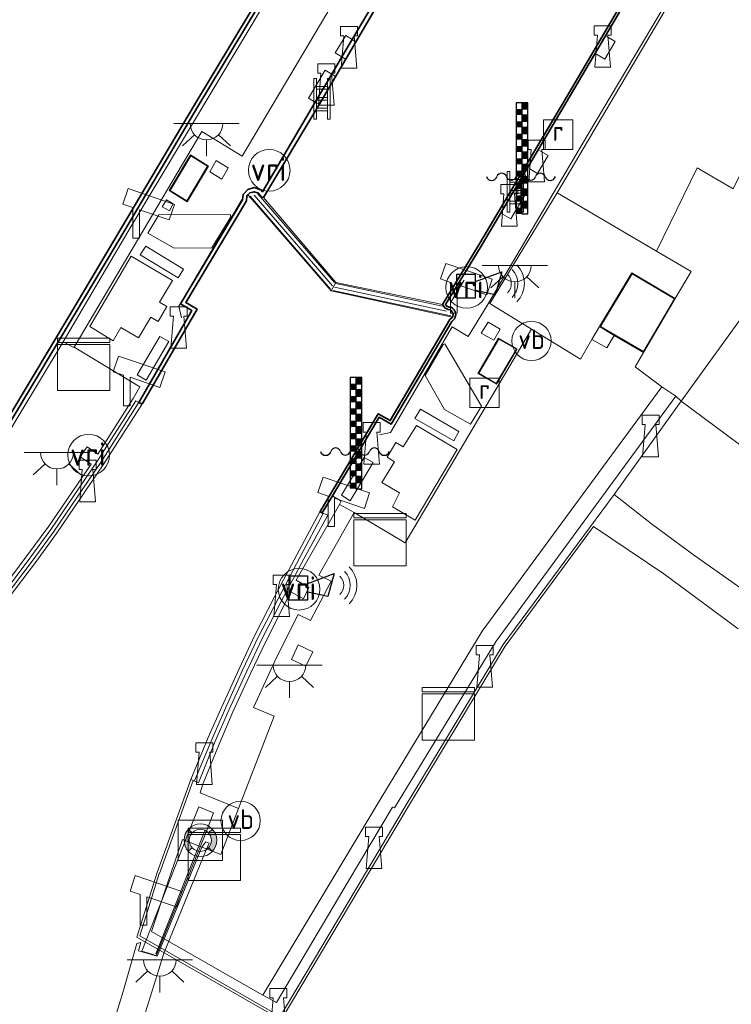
# Model space of a CAD drawing. Header units: metres. Extents: x 185049 to 189876, y 349292 to 352302.
# Tile 144 of 256: x 189255 to 189310, y 350142 to 350217. Entities that reach past the tile are written whole.
import ezdxf
from ezdxf.enums import TextEntityAlignment as Align

# ---------------------------------------------------------------- set-up
doc = ezdxf.new("R2010")
doc.units = ezdxf.units.M
for name, color, linetype, lineweight in [('B-WE-GK-KADEMUUR-GV', 150, 'Continuous', 35), ('B-WE-GR-GRAS-GV', 60, 'Continuous', 13), ('B-WE-GW-TALUD_KRUIN-G', 90, 'Continuous', 18), ('B-WE-IE-MEUBILAIR_WATERWEGMEUBILAIR-S', 150, 'Continuous', 25), ('B-WE-IE-MEUBILAIR_WEGMEUBILAIR-S', 7, 'Continuous', 25), ('B-WE-IE-SIRENE-S', 7, 'Continuous', 25), ('B-WE-IE-TERREINAFSCHEIDING_DOORGANG-G', 210, 'Continuous', 18), ('B-WE-IE-TERREINAFSCHEIDING_KUNSTMATIG_HEKWERK-G', 20, 'IE-TERREINAFSCHEIDING-KUNSTMATIG', 18), ('B-WE-IE-TERREINAFSCHEIDING_KUNSTMATIG_MUUR-G', 90, 'IE-TERREINAFSCHEIDING-KUNSTMATIG-DICHT', 18), ('B-WE-IE-TERREINAFSCHEIDING_KUNSTMATIG_MUUR-GV', 90, 'Continuous', 18), ('B-WE-KG-KADASTRAAL_DAKRAND-G', 170, 'Continuous', 18), ('B-WE-KL-DATA-S', 90, 'Continuous', 25), ('B-WE-KL-ET_LS_OV_LICHTPUNT-S', 190, 'Continuous', 25), ('B-WE-KW-KUNSTWERK_BRUG-GV', 170, 'Continuous', 18), ('B-WE-KW-KUNSTWERK_SLUIS-G', 170, 'Continuous', 18), ('B-WE-KW-KUNSTWERK_SLUIS-GV', 170, 'Continuous', 18), ('B-WE-KW-KUNSTWERK_SLUIS_SCHUTSLUIS-GV', 170, 'Continuous', 18), ('B-WE-KW-KUNSTWERK_STEIGER-GV', 170, 'Continuous', 18), ('B-WE-OB-OEVERVOORZIENING-G', 7, 'Continuous', 18), ('B-WE-OG-BEBOUWING_NUTSGEBOUW-GV', 7, 'Continuous', 18), ('B-WE-OG-WATER_KANAAL-GV', 120, 'Continuous', 18), ('B-WE-OG-WEG_TRAP-S', 7, 'Continuous', 25), ('B-WE-RI-GWA_RIOOLPUT-GV', 30, 'Continuous', 18), ('B-WE-RI-GWA_RIOOLPUT-S', 30, 'Continuous', 25), ('B-WE-VH-VERHARDING_ASFALT-GV', 252, 'Continuous', 18), ('B-WE-VH-VERHARDING_ASFALT_GROEN-GV', 100, 'Continuous', 18), ('B-WE-VH-VERHARDING_BETON-GV', 252, 'Continuous', 18), ('B-WE-VH-VERHARDING_ROOSTER-GV', 252, 'Continuous', 18), ('B-WE-VH-VERHARDING_STRAATBAKSTEEN-GV', 252, 'Continuous', 18), ('B-WE-VH-VERHARDING_TEGEL-GV', 252, 'Continuous', 18), ('B-WE-VW-VRI-S', 160, 'Continuous', 25)]:
    doc.layers.add(name, color=color, linetype=linetype, lineweight=lineweight)
doc.styles.add('NLCS-ISO', font='NLCS-ISO.ttf')
doc.linetypes.add('IE-TERREINAFSCHEIDING-KUNSTMATIG', pattern='A,4,[82,NLCS.SHX,S=0.75,R=90,X=0,Y=0],4,-2', length=10)
doc.linetypes.add('IE-TERREINAFSCHEIDING-KUNSTMATIG-DICHT', pattern='A,8,-1,[82,NLCS.SHX,S=0.75,R=90,X=0,Y=0],-1', length=10)

# ---------------------------------------------------------------- blocks, each defined once
blk = doc.blocks.new('SIE-SIRENE-SO')
for points in [[(-0.763, -0.739), (0.685, -0.739), (0.685, 1.059), (-0.763, 1.059)], [(0.685, 0.508), (2.687, 1.254), (2.2, -0.499), (0.685, -0.167)]]:
    blk.add_lwpolyline(points, close=True)
at = {"color": 0, "linetype": 'ByBlock', "lineweight": 18}
for radius in [2, 1, 1.5]:
    blk.add_arc((2.423, 0.365), radius, 315, 45, dxfattribs=at)
blk = doc.blocks.new('SKL-DATA_KAST-SO')
at = {"color": 0, "linetype": 'ByBlock', "lineweight": 18}
for points in [[(-2, 2), (2, 2), (2, 1.68), (-2, 1.68)], [(-2, 1.52), (2, 1.52), (2, -2), (-2, -2)]]:
    blk.add_lwpolyline(points, close=True, dxfattribs=at)
blk = doc.blocks.new('SIE-WATER_WATERSTANDMETER-SO')
h = blk.add_hatch(color=256)
h.dxf.hatch_style = 1
h.paths.add_polyline_path([(0.455, 5.639), (0, 5.639), (0, 5.167), (0.455, 5.167)])
h = blk.add_hatch(color=256)
h.dxf.hatch_style = 1
h.paths.add_polyline_path([(0, 5.167), (-0.455, 5.167), (-0.455, 4.696), (0, 4.696)])
h = blk.add_hatch(color=256)
h.dxf.hatch_style = 1
h.paths.add_polyline_path([(0.455, 4.696), (0, 4.696), (0, 4.224), (0.455, 4.224)])
h = blk.add_hatch(color=256)
h.dxf.hatch_style = 1
h.paths.add_polyline_path([(0, 4.224), (-0.455, 4.224), (-0.455, 3.752), (0, 3.752)])
h = blk.add_hatch(color=256)
h.dxf.hatch_style = 1
h.paths.add_polyline_path([(0, 3.28), (-0.455, 3.28), (-0.455, 2.808), (0, 2.808)])
h = blk.add_hatch(color=256)
h.dxf.hatch_style = 1
h.paths.add_polyline_path([(0.455, 3.752), (0, 3.752), (0, 3.28), (0.455, 3.28)])
h = blk.add_hatch(color=256)
h.dxf.hatch_style = 1
h.paths.add_polyline_path([(0, 2.336), (-0.455, 2.336), (-0.455, 1.865), (0, 1.865)])
h = blk.add_hatch(color=256)
h.dxf.hatch_style = 1
h.paths.add_polyline_path([(0.455, 2.808), (0, 2.808), (0, 2.336), (0.455, 2.336)])
h = blk.add_hatch(color=256)
h.dxf.hatch_style = 1
h.paths.add_polyline_path([(0.455, 1.865), (0, 1.865), (0, 1.393), (0.455, 1.393)])
h = blk.add_hatch(color=256)
h.dxf.hatch_style = 1
h.paths.add_polyline_path([(0, 1.393), (-0.455, 1.393), (-0.455, 0.921), (0, 0.921)])
h = blk.add_hatch(color=256)
h.dxf.hatch_style = 1
h.paths.add_polyline_path([(0.455, 0.921), (0, 0.921), (0, 0.449), (0.455, 0.449)])
h = blk.add_hatch(color=256)
h.dxf.hatch_style = 1
h.paths.add_polyline_path([(0, 0.449), (-0.455, 0.449), (-0.455, -0.023), (0, -0.023)])
h = blk.add_hatch(color=256)
h.dxf.hatch_style = 1
h.paths.add_polyline_path([(0, -0.495), (-0.455, -0.495), (-0.455, -0.967), (0, -0.967)])
h = blk.add_hatch(color=256)
h.dxf.hatch_style = 1
h.paths.add_polyline_path([(0.455, -0.023), (0, -0.023), (0, -0.495), (0.455, -0.495)])
h = blk.add_hatch(color=256)
h.dxf.hatch_style = 1
h.paths.add_polyline_path([(0, -1.438), (-0.455, -1.438), (-0.455, -1.91), (0, -1.91)])
h = blk.add_hatch(color=256)
h.dxf.hatch_style = 1
h.paths.add_polyline_path([(0.455, -0.967), (0, -0.967), (0, -1.438), (0.455, -1.438)])
h = blk.add_hatch(color=256)
h.dxf.hatch_style = 1
h.paths.add_polyline_path([(0.455, -1.91), (0, -1.91), (0, -2.382), (0.455, -2.382)])
h = blk.add_hatch(color=256)
h.dxf.hatch_style = 1
h.paths.add_polyline_path([(0, -2.382), (-0.455, -2.382), (-0.455, -2.854), (0, -2.854)])
blk.add_lwpolyline([(0.455, -2.793), (0.455, 5.639), (-0.455, 5.639), (-0.455, -2.793)])
for points in [[(0.455, 5.639), (0, 5.639), (0, 5.167), (0.455, 5.167)], [(0.455, 5.167), (0, 5.167), (0, 4.696), (0.455, 4.696)], [(0.455, 4.696), (0, 4.696), (0, 4.224), (0.455, 4.224)], [(0.455, 4.224), (0, 4.224), (0, 3.752), (0.455, 3.752)], [(0.455, 3.752), (0, 3.752), (0, 3.28), (0.455, 3.28)], [(0.455, 3.28), (0, 3.28), (0, 2.808), (0.455, 2.808)], [(0.455, 2.808), (0, 2.808), (0, 2.336), (0.455, 2.336)], [(0.455, 2.336), (0, 2.336), (0, 1.865), (0.455, 1.865)], [(0.455, 1.865), (0, 1.865), (0, 1.393), (0.455, 1.393)], [(0.455, 1.393), (0, 1.393), (0, 0.921), (0.455, 0.921)], [(0.455, 0.921), (0, 0.921), (0, 0.449), (0.455, 0.449)], [(0.455, 0.449), (0, 0.449), (0, -0.023), (0.455, -0.023)], [(0.455, -0.023), (0, -0.023), (0, -0.495), (0.455, -0.495)], [(0.455, -0.495), (0, -0.495), (0, -0.967), (0.455, -0.967)], [(0.455, -0.967), (0, -0.967), (0, -1.438), (0.455, -1.438)], [(0.455, -1.438), (0, -1.438), (0, -1.91), (0.455, -1.91)], [(0.455, -1.91), (0, -1.91), (0, -2.382), (0.455, -2.382)], [(0.455, -2.382), (0, -2.382), (0, -2.854), (0.455, -2.854)]]:
    blk.add_lwpolyline(points, close=True)
for centre, radius, start, end in [((-1.554, -0.12), 0.381, 16.89466, 163.10534), ((-0.077, -0.12), 0.381, 16.89466, 163.10534), ((1.4, -0.12), 0.381, 16.89466, 163.10534), ((-2.314, 0.111), 0.413, 196.89466, 343.10534), ((-0.816, 0.105), 0.391, 196.89466, 343.10534), ((0.662, 0.105), 0.391, 196.89466, 343.10534), ((2.16, 0.111), 0.413, 196.89466, 343.10534)]:
    blk.add_arc(centre, radius, start, end)
blk = doc.blocks.new('SIE-WATER_BOLDER-SO')
at = {"color": 0, "linetype": 'ByBlock', "lineweight": 18}
blk.add_lwpolyline([(0.402, 0.867), (0.602, -1.587), (-0.602, -1.587), (-0.402, 0.867), (-0.65, 0.867), (-0.65, 1.587), (0.65, 1.587), (0.65, 0.867)], close=True, dxfattribs=at)
blk = doc.blocks.new('SIE-WEG_CAMERA-SO')
at = {"color": 0, "linetype": 'ByBlock', "lineweight": 18}
blk.add_lwpolyline([(-1.224, 0.415), (-1.224, -1.924), (-0.724, -1.924), (-0.724, 0.245), (1.552, -0.526), (1.953, 0.658), (-1.599, 1.861), (-2, 0.677)], close=True, dxfattribs=at)
blk = doc.blocks.new('SRI-PUT_INSPECTIEPUT_RIOOLPUT-SO')
at = {"color": 0, "linetype": 'ByBlock', "lineweight": 18}
blk.add_lwpolyline([(-1.125, -1.125), (1.125, -1.125), (1.125, 1.125), (-1.125, 1.125)], close=True, dxfattribs=at)
at = {"color": 0, "linetype": 'ByBlock', "lineweight": 18, "style": 'NLCS-ISO'}
blk.add_text('r', height=1.5, dxfattribs=at).set_placement((0, 0.283), align=Align.MIDDLE_CENTER)
blk = doc.blocks.new('SOG-WEG_TRAP-SO')
at = {"color": 0, "linetype": 'ByBlock', "lineweight": 18}
for points in [[(-0.425, -1.55), (-0.425, 1.55), (-0.625, 1.55), (-0.625, -1.55)], [(0.425, 1.55), (0.625, 1.55), (0.625, -1.55), (0.425, -1.55)]]:
    blk.add_lwpolyline(points, close=True, dxfattribs=at)
for points in [[(0.425, 0.925), (-0.425, 0.925)], [(0.425, 0.725), (-0.425, 0.725)], [(0.425, 0.1), (-0.425, 0.1)], [(0.425, -0.1), (-0.425, -0.1)], [(0.425, -0.725), (-0.425, -0.725)], [(0.425, -0.925), (-0.425, -0.925)]]:
    blk.add_lwpolyline(points, dxfattribs=at)
blk = doc.blocks.new('SKL-ET_OV_LICHTPUNT-SO')
at = {"color": 0, "linetype": 'ByBlock', "lineweight": 18}
for points in [[(-1.25, 0), (-2.5, 0)], [(1.25, 0), (2.5, 0)], [(-0.915, -0.851), (-1.831, -1.703)], [(0, -1.25), (0, -2.5)], [(0.915, -0.851), (1.831, -1.703)]]:
    blk.add_lwpolyline(points, dxfattribs=at)
blk.add_lwpolyline([(0, 0), (1.25, 0, -1), (-1.25, 0)], format="xyb", close=True, dxfattribs=at)
blk = doc.blocks.new('SKL-VRI_PAAL-SO')
at = {"lineweight": 18}
blk.add_circle((0, 0), 1.593, dxfattribs=at)
at = {"lineweight": 18, "style": 'NLCS-ISO'}
blk.add_text('vri', height=1.8, dxfattribs=at).set_placement((-0.057, 0.076), align=Align.MIDDLE_CENTER)
blk = doc.blocks.new('SIE-WEG_PAAL_VERKEERSBORD-SO')
at = {"color": 0, "linetype": 'ByBlock', "lineweight": 18}
blk.add_circle((0, 0), 1.5, dxfattribs=at)
at = {"color": 0, "linetype": 'ByBlock', "lineweight": 18, "style": 'NLCS-ISO'}
blk.add_text('vb', height=1.5, dxfattribs=at).set_placement((0, 0.132), align=Align.MIDDLE_CENTER)
blk = doc.blocks.new('SOG-WATER_REDDINGSMIDDEL-SO')
at = {"linetype": 'ByBlock', "lineweight": 18}
h = blk.add_hatch(color=0, dxfattribs=at)
h.dxf.hatch_style = 1
h.paths.add_polyline_path([(1.25, 0, 0.187058), (0.923, 0.843), (0.628, 0.573, -0.187058), (0.85, 0, -0.187058), (0.628, -0.573), (0.923, -0.843, 0.187058)])
h.paths.add_polyline_path([(-0.628, 0.573), (-0.923, 0.843, 0.187058), (-1.25, 0, 0.187058), (-0.923, -0.843), (-0.628, -0.573, -0.187058), (-0.85, 0, -0.187058)])
at = {"color": 0, "linetype": 'ByBlock', "lineweight": 18}
blk.add_lwpolyline([(1.699, 1.55), (-1.699, 1.55), (-1.699, -1.55), (1.699, -1.55)], close=True, dxfattribs=at)
for points in [[(-0.628, 0.573), (-0.923, 0.843)], [(0.923, 0.843), (0.628, 0.573)], [(-0.628, -0.573), (-0.923, -0.843)], [(0.923, -0.843), (0.628, -0.573)]]:
    blk.add_lwpolyline(points, dxfattribs=at)
for radius in [1.25, 0.85]:
    blk.add_circle((0, 0), radius, dxfattribs=at)

msp = doc.modelspace()

# ---------------------------------------------------------------- linework, layer by layer
at = {"layer": 'B-WE-GK-KADEMUUR-GV'}
for points in [[(189248.2508, 350176.1997, 32.345), (189259.4779, 350194.8832, 32.345), (189268.8322, 350210.6835, 32.345), (189276.121, 350222.7955, 32.345), (189284.3584, 350236.605, 32.345), (189289.7418, 350248.8069, 32.345), (189295.1412, 350261.3373, 32.345)], [(189295.4198, 350261.2262, 34.05), (189290.017, 350248.6881, 34.02), (189284.6231, 350236.4621, 34), (189276.3833, 350222.6498, 34), (189269.0916, 350210.5332, 33.94), (189263.5852, 350201.2332, 33.94), (189259.7307, 350194.7193, 33.99), (189248.5092, 350176.0459, 34.05)], [(189306.038, 350225.782, 34.141), (189297.587, 350211.421, 34.174), (189290.676, 350199.736, 34.161), (189288.034, 350195.421, 34.145), (189288.106, 350195.31, 34.168), (189288.287, 350195.225, 34.16), (189288.471, 350195.202, 34.157), (189288.594, 350195.117, 34.151), (189288.679, 350194.999, 34.154), (189288.755, 350194.86, 34.153), (189288.809, 350194.655, 34.165), (189288.777, 350194.464, 34.151), (189288.729, 350194.337, 34.151), (189288.617, 350194.23, 34.153), (189288.503, 350194.124, 34.107), (189283.876, 350186.281, 34.198), (189282.96, 350186.8, 34.146), (189279.3857, 350180.8008, 34.1287), (189278.6095, 350179.4969, 34.3245), (189278.4376, 350179.5676, 34.39), (189278.4235, 350179.5733, 32.44), (189278.4419, 350179.6076, 32.44), (189282.8883, 350187.0705, 32.44), (189283.8036, 350186.5519, 32.44), (189288.3675, 350194.2705, 32.44), (189288.558, 350194.4502, 32.44), (189288.583, 350194.5164, 34.146), (189288.6046, 350194.6456, 34.146), (189288.5678, 350194.7855, 34.146), (189288.5095, 350194.8922, 34.146), (189288.4519, 350194.9721, 34.146), (189288.3976, 350195.0096, 34.146), (189288.2307, 350195.0305, 34.146), (189288.0644, 350195.1086, 34.146), (189287.9693, 350195.1532, 34.146), (189287.8694, 350195.3072, 34.146), (189287.7976, 350195.4179, 20.752), (189290.5046, 350199.8391, 20.752), (189297.4147, 350211.5226, 20.752), (189305.8659, 350225.8839, 20.752)], [(189284.1696, 350220.6315, 20.752), (189278.3382, 350210.6491, 20.752), (189274.1218, 350203.5873, 20.752), (189274.012, 350203.612, 34.115), (189273.741, 350203.913, 34.106), (189273.4, 350204.032, 34.116), (189273.068, 350203.943, 34.119), (189272.9307, 350203.7966, 32.44), (189272.842, 350203.702, 32.44), (189272.809, 350203.328, 32.44), (189268.185, 350195.5667, 32.345), (189269.0388, 350195.0576, 32.345), (189264.8687, 350187.8437, 32.345), (189264.742, 350187.845, 34.13), (189264.5789, 350187.9416, 34.1177), (189268.6311, 350194.9519, 34.13), (189267.7737, 350195.4629, 34.111), (189272.5162, 350203.4227, 34.12), (189272.5523, 350203.8316, 34.12), (189272.9077, 350204.2106, 34.12), (189273.4116, 350204.3457, 34.12), (189273.9125, 350204.1709, 34.11), (189274.0407, 350204.0285, 34.11), (189278.077, 350210.8764, 34.1365), (189279.3355, 350213.0115, 34.1448), (189280.113, 350214.3306, 34.1499), (189280.8997, 350215.6653, 34.1551), (189283.9292, 350220.805, 34.175)]]:
    msp.add_polyline3d(points, dxfattribs=at)
at = {"layer": 'B-WE-GR-GRAS-GV'}
for points in [[(189295.453, 350245.5, 34.09), (189284.127, 350226.391, 34.082), (189272.492, 350206.743, 34.084), (189269.413, 350208.634, 34.029), (189259.6377, 350192.1568, 34.013), (189259.617, 350192.122, 34.013), (189258.81, 350192.57, 33.964), (189263.741, 350200.98, 33.917), (189274.72, 350219.331, 33.928), (189284.897, 350236.292, 33.961), (189289.804, 350247.513, 33.976), (189298.497, 350268.279, 34.038), (189299.897, 350270.663, 34.05), (189300.792, 350270.122, 34.043), (189298.459, 350266.135, 34.023), (189305.291, 350262.057, 34.047)], [(189294.5991, 350193.5448, 34.1474), (189298.349, 350191.254, 34.155), (189299.216, 350192.745, 34.188), (189300.347, 350192.106, 34.165), (189300.9224, 350193.0625, 34.1), (189303.1663, 350191.7539, 34.15), (189302.515, 350190.648, 34.181), (189304.563, 350189.135, 34.089), (189290.836, 350170.464, 34.072), (189283.077, 350157.67, 34.126), (189274.059, 350142.663, 34.148), (189266.894, 350146.754, 34.128), (189265.546, 350147.523, 34.128), (189266.765, 350151.127, 34.154), (189267.925, 350154.555, 34.145), (189270.863, 350153.401, 34.11), (189272.202, 350156.914, 34.107), (189274.928, 350163.98, 34.142), (189273.36, 350164.628, 34.167), (189275.129, 350168.492, 34.158), (189276.756, 350171.74, 34.157), (189277.704, 350171.278, 34.17), (189279.299, 350174.278, 34.183), (189278.342, 350174.749, 34.18), (189281.042, 350179.535, 34.147), (189284.938, 350177.212, 34.062)], [(189276.246, 350168.291, 34.222), (189277.352, 350167.788, 34.235), (189277.878, 350168.881, 34.241), (189276.756, 350169.408, 34.218)]]:
    msp.add_polyline3d(points, close=True, dxfattribs=at)
for points in [[(189338.277, 350261.349, 34.077), (189327.413, 350239.468, 34.07), (189317.637, 350219.687, 34.066), (189310.015, 350204.264, 34.116), (189307.256, 350205.86, 34.119), (189304.1444, 350199.4925, 34.1221), (189296.564, 350203.937, 34.094), (189308.871, 350224.776, 34.127), (189315.939, 350236.738, 34.122), (189326.664, 350254.776, 34.075), (189329.849, 350252.974, 34.05), (189339.398, 350269.312, 34.056)], [(189351.62, 350139.587, 34.058), (189351.484, 350142.181, 34.025), (189350.582, 350143.84, 34.064), (189349.728, 350145.409, 34.1), (189344.462, 350150.628, 34.13), (189340.289, 350154.135, 34.126), (189337.923, 350156.217, 34.062), (189336.932, 350158.155, 34.041), (189339.78, 350162.297, 34.205), (189329.513, 350169.844, 34.109), (189326.598, 350165.813, 34.122), (189322.553, 350165.877, 33.831), (189318.388, 350168.187, 33.898), (189311.208, 350173.314, 33.974), (189306.968, 350176.298, 33.987), (189303.781, 350178.661, 33.881), (189300.924, 350180.905, 33.839), (189306.046, 350188.037, 34.063), (189323.757, 350174.871, 34.171), (189341.098, 350161.968, 34.24), (189356.363, 350150.666, 34.197)], [(189310.389, 350170.649, 32.401), (189304.704, 350174.841, 32.401), (189299.3365, 350178.4691, 32.44), (189292.5954, 350169.3207, 32.44), (189285.1855, 350157.083, 32.44), (189275.4691, 350140.7645, 32.44), (189264.439, 350147.0966, 32.44), (189265.9875, 350152.0232, 32.44), (189268.5666, 350159.1246, 32.44), (189268.5708, 350159.1348, 32.44), (189268.5851, 350159.1283, 34.148), (189268.753, 350159.052, 34.8157), (189266.177, 350151.959, 34.33), (189266.148, 350151.941, 34.148), (189264.678, 350147.19, 34.174), (189275.398, 350141.036, 34.154), (189285.014, 350157.186, 34.153), (189292.429, 350169.432, 34.133), (189300.924, 350180.905, 33.839), (189303.781, 350178.661, 33.881), (189306.968, 350176.298, 33.987), (189311.208, 350173.314, 33.974)]]:
    msp.add_polyline3d(points, dxfattribs=at)
at = {"layer": 'B-WE-GW-TALUD_KRUIN-G'}
msp.add_polyline3d([(189326.598, 350165.813, 34.122), (189322.553, 350165.877, 33.831), (189318.388, 350168.187, 33.898), (189311.208, 350173.314, 33.974), (189306.968, 350176.298, 33.987), (189303.781, 350178.661, 33.881), (189300.924, 350180.905, 33.839)], dxfattribs=at)
at = {"layer": 'B-WE-IE-TERREINAFSCHEIDING_DOORGANG-G'}
msp.add_polyline3d([(189291.22, 350195.338, 34.116), (189289.747, 350192.963, 34.107)], dxfattribs=at)
at = {"layer": 'B-WE-IE-TERREINAFSCHEIDING_KUNSTMATIG_HEKWERK-G'}
for points in [[(189356.604, 350305.467, 34.084), (189351.145, 350296.273, 34.041), (189343.756, 350283.763, 34.041), (189338.408, 350274.886, 34.004), (189336.656, 350272.14, 34.034), (189326.508, 350254.919, 34.066), (189315.796, 350236.868, 34.043), (189309.785, 350226.683, 34.034), (189298.858, 350208.304, 33.989), (189291.22, 350195.338, 34.116)], [(189281.154, 350215.505, 34.2), (189280.8997, 350215.6653, 34.1551), (189280.407, 350215.976, 34.21), (189279.598, 350214.647, 34.197), (189280.113, 350214.3306, 34.1499), (189280.3842, 350214.164, 34.1911)], [(189299.559, 350214.532, 34.161), (189300.208, 350214.149, 34.164), (189301.001, 350215.5, 34.159), (189300.352, 350215.883, 34.156)], [(189279.5953, 350212.8602, 34.1986), (189279.3355, 350213.0115, 34.1448), (189278.818, 350213.313, 34.189), (189277.549, 350211.184, 34.189), (189278.077, 350210.8764, 34.1365), (189278.361, 350210.711, 34.199)], [(189294.411, 350205.807, 34.157), (189295.06, 350205.424, 34.16), (189295.865, 350206.811, 34.164), (189295.216, 350207.194, 34.161)], [(189292.2587, 350202.3988, 34.16), (189293.0127, 350201.9722, 34.133), (189294.281, 350204.127, 34.129), (189293.5237, 350204.5303, 34.1504)], [(189279.2329, 350196.5948, 34.128), (189273.0943, 350203.6948, 34.117)], [(189273.6958, 350203.8621, 34.1006), (189279.55, 350197.106, 34.131)], [(189267.854, 350194.401, 34.127), (189267.6568, 350195.282, 34.115), (189272.479, 350203.455, 34.119)], [(189279.654, 350197.027, 34.119), (189287.8078, 350195.286, 34.13)], [(189289.457, 350197.283, 34.091), (189288.441, 350195.607, 34.135)], [(189279.4164, 350196.4777, 34.11), (189288.4212, 350194.5469, 34.11)], [(189289.747, 350192.963, 34.107), (189288.529, 350193.711, 34.107), (189283.817, 350185.637, 34.118), (189282.97, 350185.474, 34.118)], [(189269.6411, 350155.2005, 34.523), (189265.8962, 350145.8091, 36.163)]]:
    msp.add_polyline3d(points, dxfattribs=at)
at = {"layer": 'B-WE-IE-TERREINAFSCHEIDING_KUNSTMATIG_MUUR-G'}
for points in [[(189264.5581, 350187.9086, 34.1218), (189262.5516, 350184.7297, 36.129), (189261.6477, 350183.3191, 36.123), (189258.0834, 350178.0737, 36.142), (189256.5165, 350175.9213, 36.148), (189254.3093, 350172.996, 36.152), (189251.3974, 350169.4149, 36.14), (189250.2414, 350168.0579, 35.735), (189246.3572, 350163.8689, 34.3454)], [(189268.8474, 350159.0174, 36.151), (189270.1819, 350162.2326, 36.147), (189271.2094, 350164.5772, 36.155), (189272.5224, 350167.4787, 36.181), (189273.7119, 350170.008, 36.173), (189275.2357, 350172.9431, 36.166), (189276.912, 350176.1331, 36.172), (189278.6865, 350179.4417, 34.325)]]:
    msp.add_polyline3d(points, dxfattribs=at)
at = {"layer": 'B-WE-IE-TERREINAFSCHEIDING_KUNSTMATIG_MUUR-GV'}
for points in [[(189250.3939, 350167.8639, 32.345), (189246.5627, 350163.6374, 32.345), (189246.557, 350163.643, 34.339), (189246.342, 350163.8525, 34.34), (189246.204, 350163.987, 34.343), (189250.089, 350168.252, 34.15), (189251.171, 350169.563, 34.15), (189254.086, 350173.145, 34.14), (189256.267, 350176.036, 34.14), (189257.858, 350178.22, 34.15), (189261.421, 350183.463, 34.12), (189262.325, 350184.875, 34.12), (189264.372, 350188.064, 34.14), (189264.5789, 350187.9416, 34.1177), (189264.742, 350187.845, 34.13), (189264.8687, 350187.8437, 32.345), (189261.8744, 350183.1752, 32.345), (189258.3088, 350177.9274, 32.345), (189256.7661, 350175.8066, 32.345), (189254.5325, 350172.8469, 32.345), (189251.6238, 350169.2667, 32.345), (189250.8218, 350168.2924, 32.345)], [(189270.379, 350161.932, 34.158), (189269.149, 350158.872, 34.148), (189268.753, 350159.052, 34.8157), (189268.5851, 350159.1283, 34.148), (189268.5708, 350159.1348, 32.44), (189269.8999, 350162.3322, 32.44), (189270.9243, 350164.6903, 32.44), (189272.2474, 350167.5928, 32.44), (189273.4456, 350170.1544, 32.44), (189274.9848, 350173.1258, 32.44), (189276.6635, 350176.2971, 32.44), (189278.4235, 350179.5733, 32.44), (189278.4376, 350179.5676, 34.39), (189278.6095, 350179.4969, 34.3245), (189279.028, 350179.325, 34.165), (189277.194, 350175.995, 34.164), (189275.468, 350172.73, 34.125), (189273.984, 350169.853, 34.141), (189272.838, 350167.417, 34.161), (189271.467, 350164.415, 34.154)]]:
    msp.add_polyline3d(points, close=True, dxfattribs=at)
at = {"layer": 'B-WE-KG-KADASTRAAL_DAKRAND-G'}
for points in [[(189268.2644, 350203.3466, 36.469), (189266.9861, 350204.1377, 36.469), (189268.5588, 350206.7815, 36.469), (189269.8383, 350205.9822, 36.469)], [(189303.1482, 350191.8223, 37.418), (189299.8761, 350193.7484, 37.418), (189302.2816, 350197.7589, 37.418), (189305.5216, 350195.8503, 37.418)], [(189291.906, 350189.3902, 36.532), (189290.5754, 350190.1612, 36.532), (189292.0934, 350192.7731, 36.532), (189293.4422, 350192.0076, 36.532)]]:
    msp.add_polyline3d(points, close=True, dxfattribs=at)
at = {"layer": 'B-WE-KW-KUNSTWERK_BRUG-GV'}
msp.add_polyline3d([(189269.727, 350155.11, 34.553), (189265.924, 350145.687, 35.913), (189264.806, 350146.018, 35.877), (189268.583, 350155.593, 34.571), (189269.168, 350157.051, 34.18), (189270.307, 350156.576, 34.17)], close=True, dxfattribs=at)
at = {"layer": 'B-WE-KW-KUNSTWERK_SLUIS-G'}
for points in [[(189273.395, 350203.7785, 34.1088), (189279.3914, 350196.8504, 34.1295)], [(189279.5352, 350196.7523, 34.1145), (189288.1145, 350194.9165, 34.12)]]:
    msp.add_polyline3d(points, dxfattribs=at)
at = {"layer": 'B-WE-KW-KUNSTWERK_SLUIS-GV'}
for points in [[(189279.634, 350197.094, 20.752), (189279.2767, 350196.456, 32.44), (189273.417, 350203.234, 32.44), (189272.9307, 350203.7966, 32.44), (189273.068, 350203.943, 34.119), (189273.4, 350204.032, 34.116), (189273.741, 350203.913, 34.106), (189274.012, 350203.612, 34.115), (189274.1218, 350203.5873, 20.752)], [(189288.583, 350194.5164, 34.146), (189288.558, 350194.4502, 32.44), (189287.9562, 350194.5704, 32.44), (189279.2767, 350196.456, 32.44), (189279.634, 350197.094, 20.752), (189287.7976, 350195.4179, 20.752), (189287.8694, 350195.3072, 34.146), (189287.9693, 350195.1532, 34.146), (189288.0644, 350195.1086, 34.146), (189288.2307, 350195.0305, 34.146), (189288.3976, 350195.0096, 34.146), (189288.4519, 350194.9721, 34.146), (189288.5095, 350194.8922, 34.146), (189288.5678, 350194.7855, 34.146), (189288.6046, 350194.6456, 34.146)]]:
    msp.add_polyline3d(points, close=True, dxfattribs=at)
at = {"layer": 'B-WE-KW-KUNSTWERK_SLUIS_SCHUTSLUIS-GV'}
msp.add_polyline3d([(189290.5046, 350199.8391, 20.752), (189287.7976, 350195.4179, 20.752), (189279.634, 350197.094, 20.752), (189274.1218, 350203.5873, 20.752), (189278.3382, 350210.6491, 20.752), (189284.1696, 350220.6315, 20.752), (189293.0666, 350235.6377, 20.752), (189302.865, 350252.3065, 20.752), (189309.9427, 350264.2183, 20.752), (189310.5204, 350265.1609, 20.752), (189315.9575, 350274.2263, 20.752), (189321, 350282.707, 20.752), (189340.27, 350314.945, 20.752), (189353.909, 350307.059, 20.752), (189348.233, 350297.479, 20.752), (189334.0568, 350273.5637, 20.752), (189324.0428, 350256.6057, 20.752), (189313.3349, 350238.4319, 20.752), (189305.8659, 350225.8839, 20.752), (189297.4147, 350211.5226, 20.752)], close=True, dxfattribs=at)
at = {"layer": 'B-WE-KW-KUNSTWERK_STEIGER-GV'}
msp.add_polyline3d([(189262.2024, 350139.0435, 35.1098), (189263.1851, 350142.2738, 35.098), (189263.3266, 350142.6902, 35.7202), (189264.4437, 350146.6086, 35.815), (189264.7438, 350146.6791, 35.815), (189264.5525, 350146.0464, 35.822), (189265.9913, 350145.6288, 35.7097), (189269.4071, 350153.9702, 34.5231), (189269.7141, 350154.3632, 34.535), (189269.9601, 350154.2664, 34.535), (189269.7394, 350153.7528, 34.5429), (189266.4783, 350145.7859, 35.8901), (189266.1209, 350144.6035, 35.5543), (189264.9717, 350140.9365, 35.3646)], dxfattribs=at)
at = {"layer": 'B-WE-OB-OEVERVOORZIENING-G'}
for points in [[(189353.909, 350307.059, 20.752), (189348.233, 350297.479, 20.752), (189334.0568, 350273.5637, 20.752), (189324.0428, 350256.6057, 20.752), (189313.3349, 350238.4319, 20.752), (189305.8659, 350225.8839, 20.752), (189297.4147, 350211.5226, 20.752), (189290.5046, 350199.8391, 20.752), (189287.7976, 350195.4179, 20.752), (189279.634, 350197.094, 20.752), (189274.1218, 350203.5873, 20.752), (189278.3382, 350210.6491, 20.752), (189284.1696, 350220.6315, 20.752), (189293.0666, 350235.6377, 20.752), (189302.865, 350252.3065, 20.752), (189309.9427, 350264.2183, 20.752), (189310.5204, 350265.1609, 20.752), (189315.9575, 350274.2263, 20.752), (189321, 350282.707, 20.752), (189340.27, 350314.945, 20.752)], [(189295.1412, 350261.3373, 32.345), (189289.7418, 350248.8069, 32.345), (189284.3584, 350236.605, 32.345), (189276.121, 350222.7955, 32.345), (189268.8322, 350210.6835, 32.345), (189259.4779, 350194.8832, 32.345), (189248.2508, 350176.1997, 32.345)], [(189254.5325, 350172.8469, 32.345), (189256.7661, 350175.8066, 32.345), (189258.3088, 350177.9274, 32.345), (189261.8744, 350183.1752, 32.345), (189264.8687, 350187.8437, 32.345), (189269.0388, 350195.0576, 32.345), (189268.185, 350195.5667, 32.345), (189272.809, 350203.328, 32.44), (189272.842, 350203.702, 32.44), (189272.9307, 350203.7966, 32.44), (189273.417, 350203.234, 32.44), (189279.2767, 350196.456, 32.44), (189287.9562, 350194.5704, 32.44), (189288.558, 350194.4502, 32.44), (189288.3675, 350194.2705, 32.44), (189283.8036, 350186.5519, 32.44), (189282.8883, 350187.0705, 32.44), (189278.4419, 350179.6076, 32.44), (189278.4235, 350179.5733, 32.44), (189276.6635, 350176.2971, 32.44), (189274.9848, 350173.1258, 32.44), (189273.4456, 350170.1544, 32.44), (189272.2474, 350167.5928, 32.44), (189270.9243, 350164.6903, 32.44), (189269.8999, 350162.3322, 32.44), (189268.5708, 350159.1348, 32.44), (189268.5666, 350159.1246, 32.44), (189265.9875, 350152.0232, 32.44), (189264.439, 350147.0966, 32.44), (189275.4691, 350140.7645, 32.44), (189285.1855, 350157.083, 32.44), (189292.5954, 350169.3207, 32.44), (189299.3365, 350178.4691, 32.44), (189304.704, 350174.841, 32.401), (189310.389, 350170.649, 32.401)]]:
    msp.add_polyline3d(points, dxfattribs=at)
at = {"layer": 'B-WE-OG-BEBOUWING_NUTSGEBOUW-GV'}
for points in [[(189269.917, 350205.992, 34.09), (189268.29, 350203.272, 34.05), (189266.918, 350204.121, 34.02), (189268.542, 350206.851, 34.04)], [(189305.5901, 350195.868, 34.05), (189303.1663, 350191.7539, 34.15), (189300.9224, 350193.0625, 34.1), (189299.8075, 350193.7312, 34.02), (189302.2643, 350197.8272, 34.025)], [(189293.511, 350192.026, 34.072), (189291.924, 350189.322, 34.086), (189290.507, 350190.143, 34.107), (189292.075, 350192.841, 34.12)]]:
    msp.add_polyline3d(points, close=True, dxfattribs=at)
at = {"layer": 'B-WE-OG-WATER_KANAAL-GV'}
for points in [[(189295.1412, 350261.3373, 32.345), (189289.7418, 350248.8069, 32.345), (189284.3584, 350236.605, 32.345), (189276.121, 350222.7955, 32.345), (189268.8322, 350210.6835, 32.345), (189259.4779, 350194.8832, 32.345), (189248.2508, 350176.1997, 32.345)], [(189254.5325, 350172.8469, 32.345), (189256.7661, 350175.8066, 32.345), (189258.3088, 350177.9274, 32.345), (189261.8744, 350183.1752, 32.345), (189264.8687, 350187.8437, 32.345), (189269.0388, 350195.0576, 32.345), (189268.185, 350195.5667, 32.345), (189272.809, 350203.328, 32.44), (189272.842, 350203.702, 32.44), (189272.9307, 350203.7966, 32.44), (189273.417, 350203.234, 32.44), (189279.2767, 350196.456, 32.44), (189287.9562, 350194.5704, 32.44), (189288.558, 350194.4502, 32.44), (189288.3675, 350194.2705, 32.44), (189283.8036, 350186.5519, 32.44), (189282.8883, 350187.0705, 32.44), (189278.4419, 350179.6076, 32.44), (189278.4235, 350179.5733, 32.44), (189276.6635, 350176.2971, 32.44), (189274.9848, 350173.1258, 32.44), (189273.4456, 350170.1544, 32.44), (189272.2474, 350167.5928, 32.44), (189270.9243, 350164.6903, 32.44), (189269.8999, 350162.3322, 32.44), (189268.5708, 350159.1348, 32.44), (189268.5666, 350159.1246, 32.44), (189265.9875, 350152.0232, 32.44), (189264.439, 350147.0966, 32.44), (189275.4691, 350140.7645, 32.44), (189285.1855, 350157.083, 32.44), (189292.5954, 350169.3207, 32.44), (189299.3365, 350178.4691, 32.44), (189304.704, 350174.841, 32.401), (189310.389, 350170.649, 32.401)]]:
    msp.add_polyline3d(points, dxfattribs=at)
at = {"layer": 'B-WE-RI-GWA_RIOOLPUT-GV'}
for points in [[(189271.415, 350205.856, 34.061), (189270.92, 350204.999, 34.061), (189270.02, 350205.556, 34.076), (189270.511, 350206.416, 34.049)], [(189267.203, 350203.115, 34.031), (189266.931, 350202.576, 34.016), (189266.385, 350202.88, 34.015), (189266.698, 350203.409, 34.034)], [(189270.175, 350199.754, 34.092), (189267.29, 350199.722, 34.052), (189265.267, 350200.874, 34.011), (189266.112, 350202.28, 34.006), (189271.571, 350202.288, 34.107), (189271.617, 350202.107, 34.093)], [(189266.718, 350195.265, 34.109), (189266.071, 350194.115, 34.098), (189265.498, 350194.444, 34.09), (189264.568, 350192.86, 34.084), (189263.223, 350193.651, 34.062), (189262.635, 350192.655, 34.079), (189260.851, 350193.726, 34.047), (189264.01, 350199.117, 34.034), (189267.165, 350197.259, 34.094), (189266.172, 350195.604, 34.096)], [(189292.203, 350193.545, 34.126), (189291.719, 350192.697, 34.124), (189290.76, 350193.232, 34.13), (189291.288, 350194.076, 34.14)], [(189300.9224, 350193.0625, 34.1), (189300.347, 350192.106, 34.165), (189299.216, 350192.745, 34.188), (189299.8075, 350193.7312, 34.02)], [(189290.78, 350187.655, 34.056), (189289.937, 350186.278, 34.076), (189287.941, 350187.408, 34.091), (189286.476, 350190.005, 34.124), (189287.86, 350192.367, 34.152), (189287.987, 350192.413, 34.149)], [(189285.803, 350186.184, 34.112), (189288.909, 350184.339, 34.067), (189285.707, 350178.946, 34.073), (189283.971, 350179.955, 34.106), (189284.519, 350181.034, 34.118), (189283.172, 350181.819, 34.12), (189284.117, 350183.409, 34.135), (189283.562, 350183.765, 34.136), (189284.225, 350184.888, 34.137), (189284.802, 350184.538, 34.139)]]:
    msp.add_polyline3d(points, close=True, dxfattribs=at)
at = {"layer": 'B-WE-VH-VERHARDING_ASFALT-GV'}
msp.add_polyline3d([(189341.1, 350260.129, 34.167), (189330.133, 350238.02, 34.151), (189320.427, 350218.227, 34.15), (189317.606, 350212.471, 34.174), (189316.176, 350209.292, 34.174), (189315.206, 350206.272, 34.159), (189314.431, 350202.678, 34.147), (189313.959, 350201.226, 34.133), (189311.57, 350196.497, 34.113), (189311.398, 350195.915, 34.107), (189311.37, 350195.397, 34.094), (189306.046, 350188.037, 34.063), (189305.623, 350188.423, 34.04), (189304.563, 350189.135, 34.089), (189302.515, 350190.648, 34.181), (189303.1663, 350191.7539, 34.15), (189305.5901, 350195.868, 34.05), (189306.806, 350197.932, 34.132), (189304.1444, 350199.4925, 34.1221), (189307.256, 350205.86, 34.119), (189310.015, 350204.264, 34.116), (189317.637, 350219.687, 34.066), (189327.413, 350239.468, 34.07), (189338.277, 350261.349, 34.077)], dxfattribs=at)
at = {"layer": 'B-WE-VH-VERHARDING_ASFALT_GROEN-GV'}
msp.add_polyline3d([(189358.2682, 350153.2775, 34.0778), (189356.363, 350150.666, 34.197), (189341.098, 350161.968, 34.24), (189323.757, 350174.871, 34.171), (189306.046, 350188.037, 34.063), (189311.37, 350195.397, 34.094), (189312.833, 350186.959, 34.111), (189325.232, 350177.763, 34.174), (189343.064, 350164.507, 34.248)], close=True, dxfattribs=at)
at = {"layer": 'B-WE-VH-VERHARDING_BETON-GV'}
for points in [[(189298.497, 350268.279, 34.038), (189289.804, 350247.513, 33.976), (189284.897, 350236.292, 33.961), (189274.72, 350219.331, 33.928), (189263.741, 350200.98, 33.917), (189258.81, 350192.57, 33.964), (189248.773, 350175.934, 34.033)], [(189253.739, 350173.162, 34.144), (189257.708, 350178.488, 34.151), (189260.934, 350183.229, 34.123), (189260.117, 350183.773, 34.124), (189260.636, 350184.544, 34.127), (189261.467, 350183.987, 34.123), (189264.146, 350188.233, 34.133), (189264.667, 350189.132, 34.174), (189259.6377, 350192.1568, 34.013), (189269.413, 350208.634, 34.029), (189272.492, 350206.743, 34.084), (189284.127, 350226.391, 34.082), (189295.453, 350245.5, 34.09), (189305.291, 350262.057, 34.047)], [(189248.5092, 350176.0459, 34.05), (189259.7307, 350194.7193, 33.99), (189263.5852, 350201.2332, 33.94), (189269.0916, 350210.5332, 33.94), (189276.3833, 350222.6498, 34), (189284.6231, 350236.4621, 34), (189290.017, 350248.6881, 34.02), (189295.4198, 350261.2262, 34.05)], [(189308.871, 350224.776, 34.127), (189296.564, 350203.937, 34.094), (189291.423, 350195.485, 34.141), (189294.5991, 350193.5448, 34.1474), (189284.938, 350177.212, 34.062), (189281.042, 350179.535, 34.147), (189279.913, 350180.136, 34.151), (189280.051, 350180.401, 34.179), (189279.3857, 350180.8008, 34.1287), (189282.96, 350186.8, 34.146), (189283.876, 350186.281, 34.198), (189288.503, 350194.124, 34.107), (189288.617, 350194.23, 34.153), (189288.729, 350194.337, 34.151), (189288.777, 350194.464, 34.151), (189288.809, 350194.655, 34.165), (189288.755, 350194.86, 34.153), (189288.679, 350194.999, 34.154), (189288.594, 350195.117, 34.151), (189288.471, 350195.202, 34.157), (189288.287, 350195.225, 34.16), (189288.106, 350195.31, 34.168), (189288.034, 350195.421, 34.145), (189290.676, 350199.736, 34.161), (189297.587, 350211.421, 34.174), (189306.038, 350225.782, 34.141)], [(189283.9292, 350220.805, 34.175), (189280.8997, 350215.6653, 34.1551), (189280.407, 350215.976, 34.21), (189279.598, 350214.647, 34.197), (189280.113, 350214.3306, 34.1499), (189279.3355, 350213.0115, 34.1448), (189278.818, 350213.313, 34.189), (189277.549, 350211.184, 34.189), (189278.077, 350210.8764, 34.1365), (189274.0407, 350204.0285, 34.11), (189273.9125, 350204.1709, 34.11), (189273.4116, 350204.3457, 34.12), (189272.9077, 350204.2106, 34.12), (189272.5523, 350203.8316, 34.12), (189272.5162, 350203.4227, 34.12), (189267.7737, 350195.4629, 34.111), (189268.6311, 350194.9519, 34.13), (189264.5789, 350187.9416, 34.1177), (189264.372, 350188.064, 34.14), (189262.325, 350184.875, 34.12), (189261.421, 350183.463, 34.12), (189257.858, 350178.22, 34.15), (189256.267, 350176.036, 34.14), (189254.086, 350173.145, 34.14)]]:
    msp.add_polyline3d(points, dxfattribs=at)
for points in [[(189280.8997, 350215.6653, 34.1551), (189280.113, 350214.3306, 34.1499), (189279.598, 350214.647, 34.197), (189280.407, 350215.976, 34.21)], [(189279.3355, 350213.0115, 34.1448), (189278.077, 350210.8764, 34.1365), (189277.549, 350211.184, 34.189), (189278.818, 350213.313, 34.189)], [(189269.917, 350205.992, 34.09), (189268.542, 350206.851, 34.04), (189266.918, 350204.121, 34.02), (189268.29, 350203.272, 34.05)], [(189270.02, 350205.556, 34.076), (189270.92, 350204.999, 34.061), (189271.415, 350205.856, 34.061), (189270.511, 350206.416, 34.049)], [(189267.203, 350203.115, 34.031), (189266.698, 350203.409, 34.034), (189266.385, 350202.88, 34.015), (189266.931, 350202.576, 34.016)], [(189265.267, 350200.874, 34.011), (189267.29, 350199.722, 34.052), (189270.175, 350199.754, 34.092), (189271.617, 350202.107, 34.093), (189271.571, 350202.288, 34.107), (189266.112, 350202.28, 34.006)], [(189260.851, 350193.726, 34.047), (189262.635, 350192.655, 34.079), (189263.223, 350193.651, 34.062), (189264.568, 350192.86, 34.084), (189265.498, 350194.444, 34.09), (189266.071, 350194.115, 34.098), (189266.718, 350195.265, 34.109), (189266.172, 350195.604, 34.096), (189267.165, 350197.259, 34.094), (189264.01, 350199.117, 34.034)], [(189290.76, 350193.232, 34.13), (189291.719, 350192.697, 34.124), (189292.203, 350193.545, 34.126), (189291.288, 350194.076, 34.14)], [(189290.78, 350187.655, 34.056), (189287.987, 350192.413, 34.149), (189287.86, 350192.367, 34.152), (189286.476, 350190.005, 34.124), (189287.941, 350187.408, 34.091), (189289.937, 350186.278, 34.076)], [(189292.075, 350192.841, 34.12), (189290.507, 350190.143, 34.107), (189291.924, 350189.322, 34.086), (189293.511, 350192.026, 34.072)], [(189285.014, 350157.186, 34.153), (189275.398, 350141.036, 34.154), (189264.678, 350147.19, 34.174), (189266.148, 350151.941, 34.148), (189266.177, 350151.959, 34.33), (189268.753, 350159.052, 34.8157), (189269.149, 350158.872, 34.148), (189270.379, 350161.932, 34.158), (189271.467, 350164.415, 34.154), (189272.838, 350167.417, 34.161), (189273.984, 350169.853, 34.141), (189275.468, 350172.73, 34.125), (189277.194, 350175.995, 34.164), (189279.028, 350179.325, 34.165), (189278.6095, 350179.4969, 34.3245), (189279.3857, 350180.8008, 34.1287), (189280.051, 350180.401, 34.179), (189279.913, 350180.136, 34.151), (189278.357, 350177.397, 34.15), (189276.62, 350174.36, 34.152), (189277.57, 350173.804, 34.173), (189277.184, 350172.941, 34.168), (189276.194, 350173.479, 34.156), (189274.306, 350169.665, 34.153), (189273.147, 350167.289, 34.149), (189271.772, 350164.291, 34.157), (189270.733, 350161.84, 34.151), (189269.471, 350158.763, 34.143), (189269.271, 350158.105, 34.134), (189272.202, 350156.914, 34.107), (189270.863, 350153.401, 34.11), (189267.925, 350154.555, 34.145), (189266.765, 350151.127, 34.154), (189265.546, 350147.523, 34.128), (189266.894, 350146.754, 34.128), (189274.059, 350142.663, 34.148), (189275.112, 350142.095, 34.141), (189280.597, 350151.327, 34.162), (189283.983, 350157.024, 34.119), (189284.137, 350156.957, 34.13), (189291.891, 350169.702, 34.074), (189305.623, 350188.423, 34.04), (189306.046, 350188.037, 34.063), (189300.924, 350180.905, 33.839), (189292.429, 350169.432, 34.133)], [(189285.803, 350186.184, 34.112), (189284.802, 350184.538, 34.139), (189284.225, 350184.888, 34.137), (189283.562, 350183.765, 34.136), (189284.117, 350183.409, 34.135), (189283.172, 350181.819, 34.12), (189284.519, 350181.034, 34.118), (189283.971, 350179.955, 34.106), (189285.707, 350178.946, 34.073), (189288.909, 350184.339, 34.067)], [(189277.878, 350168.881, 34.241), (189277.352, 350167.788, 34.235), (189276.246, 350168.291, 34.222), (189276.756, 350169.408, 34.218)]]:
    msp.add_polyline3d(points, close=True, dxfattribs=at)
at = {"layer": 'B-WE-VH-VERHARDING_ROOSTER-GV'}
for points in [[(189268.011, 350198.119, 34.083), (189267.599, 350197.453, 34.089), (189264.685, 350199.207, 34.041), (189265.127, 350199.885, 34.032)], [(189266.873, 350192.586, 34.129), (189265.141, 350189.649, 34.146), (189264.454, 350190.052, 34.125), (189266.201, 350192.973, 34.113)], [(189289.048, 350185.709, 34.049), (189288.655, 350185.011, 34.033), (189285.689, 350186.705, 34.091), (189286.126, 350187.413, 34.093)], [(189282.489, 350183.36, 34.132), (189280.75, 350180.409, 34.13), (189280.068, 350180.847, 34.148), (189281.802, 350183.742, 34.134)]]:
    msp.add_polyline3d(points, close=True, dxfattribs=at)
at = {"layer": 'B-WE-VH-VERHARDING_STRAATBAKSTEEN-GV'}
msp.add_polyline3d([(189306.806, 350197.932, 34.132), (189305.5901, 350195.868, 34.05), (189302.2643, 350197.8272, 34.025), (189299.8075, 350193.7312, 34.02), (189299.216, 350192.745, 34.188), (189298.349, 350191.254, 34.155), (189294.5991, 350193.5448, 34.1474), (189291.423, 350195.485, 34.141), (189296.564, 350203.937, 34.094), (189304.1444, 350199.4925, 34.1221)], close=True, dxfattribs=at)
at = {"layer": 'B-WE-VH-VERHARDING_TEGEL-GV'}
for points in [[(189258.81, 350192.57, 33.964), (189259.617, 350192.122, 34.013), (189259.6377, 350192.1568, 34.013), (189264.667, 350189.132, 34.174), (189264.146, 350188.233, 34.133), (189261.467, 350183.987, 34.123), (189260.636, 350184.544, 34.127), (189260.117, 350183.773, 34.124), (189260.934, 350183.229, 34.123), (189257.708, 350178.488, 34.151), (189253.739, 350173.162, 34.144), (189250.018, 350168.614, 34.15), (189244.467, 350162.518, 34.154), (189241.915, 350164.042, 34.139), (189248.74, 350175.456, 34.128), (189248.773, 350175.934, 34.033)], [(189291.891, 350169.702, 34.074), (189284.137, 350156.957, 34.13), (189283.983, 350157.024, 34.119), (189280.597, 350151.327, 34.162), (189275.112, 350142.095, 34.141), (189274.059, 350142.663, 34.148), (189283.077, 350157.67, 34.126), (189290.836, 350170.464, 34.072), (189304.563, 350189.135, 34.089), (189305.623, 350188.423, 34.04)], [(189279.299, 350174.278, 34.183), (189277.704, 350171.278, 34.17), (189276.756, 350171.74, 34.157), (189275.129, 350168.492, 34.158), (189273.36, 350164.628, 34.167), (189274.928, 350163.98, 34.142), (189272.202, 350156.914, 34.107), (189269.271, 350158.105, 34.134), (189269.471, 350158.763, 34.143), (189270.733, 350161.84, 34.151), (189271.772, 350164.291, 34.157), (189273.147, 350167.289, 34.149), (189274.306, 350169.665, 34.153), (189276.194, 350173.479, 34.156), (189277.184, 350172.941, 34.168), (189277.57, 350173.804, 34.173), (189276.62, 350174.36, 34.152), (189278.357, 350177.397, 34.15), (189279.913, 350180.136, 34.151), (189281.042, 350179.535, 34.147), (189278.342, 350174.749, 34.18)]]:
    msp.add_polyline3d(points, close=True, dxfattribs=at)

# ---------------------------------------------------------------- block references
at = {"layer": 'B-WE-IE-MEUBILAIR_WATERWEGMEUBILAIR-S'}
for name, p in [('SIE-WATER_BOLDER-SO', (189280.651, 350215.064, 34.103)), ('SIE-WATER_BOLDER-SO', (189300.034, 350215.132, 34.233)), ('SIE-WATER_BOLDER-SO', (189278.91, 350212.222, 34.099)), ('SIE-WATER_WATERSTANDMETER-SO', (189293.871, 350205.197, 34.153)), ('SIE-WATER_BOLDER-SO', (189294.984, 350206.385, 34.205)), ('SIE-WATER_BOLDER-SO', (189292.895, 350203, 34.209)), ('SIE-WATER_BOLDER-SO', (189267.635, 350193.665, 34.128)), ('SIE-WATER_WATERSTANDMETER-SO', (189281.185, 350184.1975, 34.136)), ('SIE-WATER_BOLDER-SO', (189282.386, 350184.805, 34.139)), ('SIE-WATER_BOLDER-SO', (189303.694, 350185.374, 34.069)), ('SIE-WATER_BOLDER-SO', (189260.672, 350181.939, 34.16)), ('SIE-WATER_BOLDER-SO', (189275.506, 350173.165, 34.147)), ('SIE-WATER_BOLDER-SO', (189291.015, 350167.778, 34.071)), ('SIE-WATER_BOLDER-SO', (189269.602, 350160.348, 34.167)), ('SOG-WATER_REDDINGSMIDDEL-SO', (189269.292, 350154.486, 34.649)), ('SIE-WATER_BOLDER-SO', (189282.556, 350153.914, 34.144)), ('SIE-WATER_BOLDER-SO', (189275.253, 350141.585, 34.149))]:
    msp.add_blockref(name, p, dxfattribs=at)
at = {"layer": 'B-WE-IE-MEUBILAIR_WEGMEUBILAIR-S'}
for name, p in [('SIE-WEG_CAMERA-SO', (189265.366, 350202.4095, 33.9995)), ('SIE-WEG_CAMERA-SO', (189289.638, 350196.6925, 34.198)), ('SIE-WEG_PAAL_VERKEERSBORD-SO', (189294.6015, 350192.6335, 34.104)), ('SIE-WEG_CAMERA-SO', (189264.639, 350189.61, 34.204)), ('SIE-WEG_CAMERA-SO', (189280.273, 350180.371, 34.144)), ('SIE-WEG_PAAL_VERKEERSBORD-SO', (189272.368, 350155.971, 34.089)), ('SIE-WEG_CAMERA-SO', (189265.915, 350149.924, 34.161))]:
    msp.add_blockref(name, p, dxfattribs=at)
at = {"layer": 'B-WE-IE-SIRENE-S'}
for p in [(189289.6322, 350196.6599, 34.198), (189276.8251, 350173.6042, 34.203)]:
    msp.add_blockref('SIE-SIRENE-SO', p, dxfattribs=at)
at = {"layer": 'B-WE-KL-DATA-S'}
for p in [(189260.367, 350190.842, 34.099), (189283.027, 350177.448, 34.045), (189288.2418, 350164.1475, 34.0547), (189270.362, 350153.408, 34.107)]:
    msp.add_blockref('SKL-DATA_KAST-SO', p, dxfattribs=at)
at = {"layer": 'B-WE-KL-ET_LS_OV_LICHTPUNT-S'}
for p in [(189269.7575, 350209.241, 34.0045), (189293.3295, 350198.394, 34.15), (189258.3345, 350184.1035, 34.155), (189276.1005, 350167.8645, 34.158), (189266.1945, 350145.352, 35.4212)]:
    msp.add_blockref('SKL-ET_OV_LICHTPUNT-SO', p, dxfattribs=at)
at = {"layer": 'B-WE-OG-WEG_TRAP-S'}
for p in [(189278.593, 350211.135, 34.075), (189293.356, 350204.03, 34.204)]:
    msp.add_blockref('SOG-WEG_TRAP-SO', p, dxfattribs=at)
at = {"layer": 'B-WE-RI-GWA_RIOOLPUT-S'}
for p in [(189296.6353, 350208.3949, 34.1365), (189291.0077, 350188.6681, 34.0525)]:
    msp.add_blockref('SRI-PUT_INSPECTIEPUT_RIOOLPUT-SO', p, dxfattribs=at)
at = {"layer": 'B-WE-VW-VRI-S'}
for p in [(189274.5535, 350205.6745, 34.138), (189289.6441, 350196.7222, 34.198), (189260.755, 350183.9125, 34.178), (189276.837, 350173.6665, 34.203)]:
    msp.add_blockref('SKL-VRI_PAAL-SO', p, dxfattribs=at)

doc.saveas('drawing.dxf')
